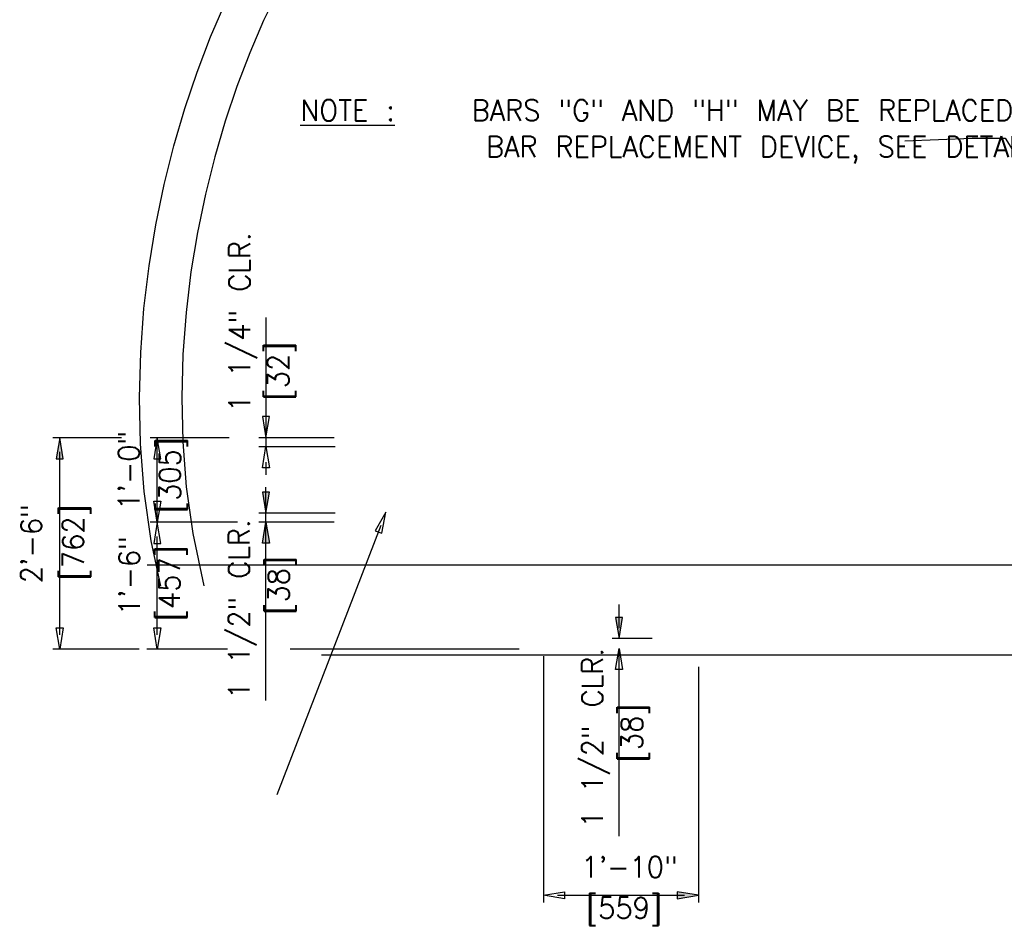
# Model space of a CAD drawing. Extents: x -21 to 2859, y -18 to 3983.
# Tile 26 of 47: x 11 to 69, y 32 to 86. Entities that reach past the tile are written whole.
import ezdxf
from ezdxf.enums import TextEntityAlignment as Align

# ---------------------------------------------------------------- set-up
doc = ezdxf.new("R2010")
doc.units = 0
doc.header["$LTSCALE"] = 25.4
doc.header["$MEASUREMENT"] = 0
doc.linetypes.add('HIDDEN2', pattern=[0.1875, 0.125, -0.0625])
for name, color, linetype in [('BDR-TEXT', 1, 'CONTINUOUS'), ('FORM', 1, 'CONTINUOUS'), ('POINTS', 1, 'CONTINUOUS')]:
    doc.layers.add(name, color=color, linetype=linetype)
doc.styles.add('TXT_SHX', font='txt.shx')

msp = doc.modelspace()

# ---------------------------------------------------------------- hatches: boundary and pattern name
at = {"layer": 'BDR-TEXT', "linetype": 'CONTINUOUS'}
for points in [[(13.208, 59.946), (13.625, 59.946), (13.417, 61.196)], [(25.826, 57.977), (25.41, 57.977), (25.618, 56.727)], [(25.826, 54.952), (25.41, 54.952), (25.618, 56.202)], [(46.735, 50.571), (46.318, 50.571), (46.527, 49.321)], [(49.971, 34.339), (49.971, 33.922), (51.221, 34.131)]]:
    msp.add_hatch(color=7, dxfattribs=at).paths.add_polyline_path(points)

# ---------------------------------------------------------------- linework, layer by layer
at = {"layer": 'BDR-TEXT', "color": 7, "linetype": 'CONTINUOUS'}
for p, q in [((25.618, 68.318), (25.618, 60.664)), ((25.618, 68.318), (25.618, 60.664)), ((17.082, 61.196), (13, 61.196)), ((23.437, 61.196), (18.774, 61.196)), ((19.19, 56.196), (19.19, 61.196)), ((29.67, 61.196), (25.201, 61.196)), ((29.715, 60.664), (25.201, 60.664)), ((13.417, 49.529), (13.417, 60.362)), ((25.618, 59.742), (25.618, 58.996)), ((25.618, 45.664), (25.618, 58.264)), ((29.715, 56.727), (25.201, 56.727)), ((23.939, 56.196), (18.774, 56.196)), ((22.973, 56.196), (18.774, 56.196)), ((29.67, 56.196), (25.201, 56.196)), ((32.425, 56.015), (26.259, 40.068)), ((19.19, 49.529), (19.19, 55.362)), ((46.527, 49.936), (46.527, 51.327)), ((48.484, 49.321), (46.11, 49.321)), ((18.124, 48.696), (13, 48.696)), ((23.338, 48.696), (18.582, 48.696)), ((40.609, 48.696), (27.049, 48.696)), ((46.527, 37.625), (46.527, 48.614)), ((42.053, 48.279), (42.053, 33.714)), ((51.221, 47.654), (51.221, 33.714)), ((42.886, 34.131), (50.388, 34.131))]:
    msp.add_line(p, q, dxfattribs=at)
for points in [[(25.826, 62.446), (25.41, 62.446), (25.618, 61.196)], [(13.208, 59.946), (13.625, 59.946), (13.417, 61.196)], [(18.982, 59.946), (19.399, 59.946), (19.19, 61.196)], [(25.826, 59.42), (25.41, 59.42), (25.618, 60.67)], [(25.826, 57.977), (25.41, 57.977), (25.618, 56.727)], [(18.982, 57.446), (19.399, 57.446), (19.19, 56.196)], [(32.084, 55.697), (32.475, 55.552), (32.715, 56.796)], [(18.982, 54.946), (19.399, 54.946), (19.19, 56.196)], [(25.826, 54.952), (25.41, 54.952), (25.618, 56.202)], [(46.735, 50.571), (46.318, 50.571), (46.527, 49.321)], [(13.208, 49.946), (13.625, 49.946), (13.417, 48.696)], [(18.982, 49.946), (19.399, 49.946), (19.19, 48.696)], [(46.735, 47.486), (46.318, 47.486), (46.527, 48.736)], [(43.303, 34.339), (43.303, 33.922), (42.053, 34.131)], [(49.971, 34.339), (49.971, 33.922), (51.221, 34.131)]]:
    msp.add_lwpolyline(points, close=True, dxfattribs=at)
at = {"layer": 'FORM', "color": 1, "linetype": 'HIDDEN2'}
msp.add_lwpolyline([(26.362, 87.708), (25.486, 85.871), (24.667, 83.962), (23.91, 81.981), (23.217, 79.928), (22.592, 77.803), (22.041, 75.607), (21.569, 73.341), (21.184, 71.003), (20.893, 68.596), (20.706, 66.12), (20.636, 63.574), (20.698, 60.962), (20.91, 58.283), (21.297, 55.538), (21.954, 52.425)], dxfattribs=at)
at = {"layer": 'FORM', "color": 1, "linetype": 'CONTINUOUS'}
msp.add_lwpolyline([(19.399, 52.425), (18.833, 55.105), (18.424, 58.009), (18.2, 60.833), (18.135, 63.579), (18.209, 66.248), (18.404, 68.84), (18.708, 71.357), (19.111, 73.799), (19.604, 76.167), (20.18, 78.46), (20.832, 80.68), (21.557, 82.827), (22.35, 84.901), (23.208, 86.902)], dxfattribs=at)
at = {"layer": 'POINTS', "color": 2, "linetype": 'CONTINUOUS'}
for p, q in [((18.599, 53.675), (121.979, 53.675)), ((28.912, 48.363), (111.667, 48.363))]:
    msp.add_line(p, q, dxfattribs=at)
msp.add_lwpolyline([(63.434, 78.751), (67.432, 78.907), (69.371, 78.907), (70.502, 77.131), (71.632, 75.678), (73.733, 74.548), (78.095, 74.225), (79.549, 73.418), (81.164, 70.996), (80.68, 68.736), (82.457, 65.991), (81.972, 64.377), (80.577, 58.231)], dxfattribs=at)

# ---------------------------------------------------------------- texts
at = {"layer": 'BDR-TEXT', "color": 5, "linetype": 'CONTINUOUS', "style": 'TXT_SHX', "width": 0.95}
for s, height, p in [('1 1/4" CLR.', 1.24997, (24.685, 68.035)), ('[32]', 1.25, (26.972, 65.141)), ('1\'-0" ', 1.25, (18.135, 59.798)), ('[305]', 1.25, (20.558, 58.99)), ('2\'-6" ', 1.25, (12.363, 55.459)), ('[762]', 1.25, (14.836, 55.013)), ('1\'-6" ', 1.25, (18.157, 53.569)), ('1 1/2" CLR.', 1.24997, (24.65, 51.058)), ('[457]', 1.25, (20.536, 52.598)), ('[38]', 1.25, (27.001, 52.47)), ('1 1/2" CLR.', 1.24997, (45.569, 43.448)), ('[38]', 1.25, (47.902, 43.738))]:
    msp.add_text(s, height=height, rotation=90, dxfattribs=at).set_placement(p, align=Align.CENTER)
for s, p in [('1\'-10" ', (47.672, 35.182)), ('[559]', (46.816, 32.766))]:
    msp.add_text(s, height=1.25, dxfattribs=at).set_placement(p, align=Align.CENTER)
at = {"layer": 'POINTS', "color": 253, "linetype": 'CONTINUOUS', "style": 'TXT_SHX', "width": 0.95}
for s, height, p in [('%%uNOTE :', 1.25, (27.658, 79.935)), ('%%uNOTE :', 1.25, (27.658, 79.935)), (' BARS "G" AND "H" MAY BE REPLACED BY THE DOWEL', 1.24999, (36.738, 79.935)), (' BARS "G" AND "H" MAY BE REPLACED BY THE DOWEL', 1.24999, (36.738, 79.935)), ('           BAR REPLACEMENT DEVICE, SEE DETAIL SHEET 3a.', 1.24999, (25.985, 77.792)), ('           BAR REPLACEMENT DEVICE, SEE DETAIL SHEET 3a.', 1.24999, (25.985, 77.792))]:
    msp.add_text(s, height=height, dxfattribs=at).set_placement(p)

doc.saveas('drawing.dxf')
